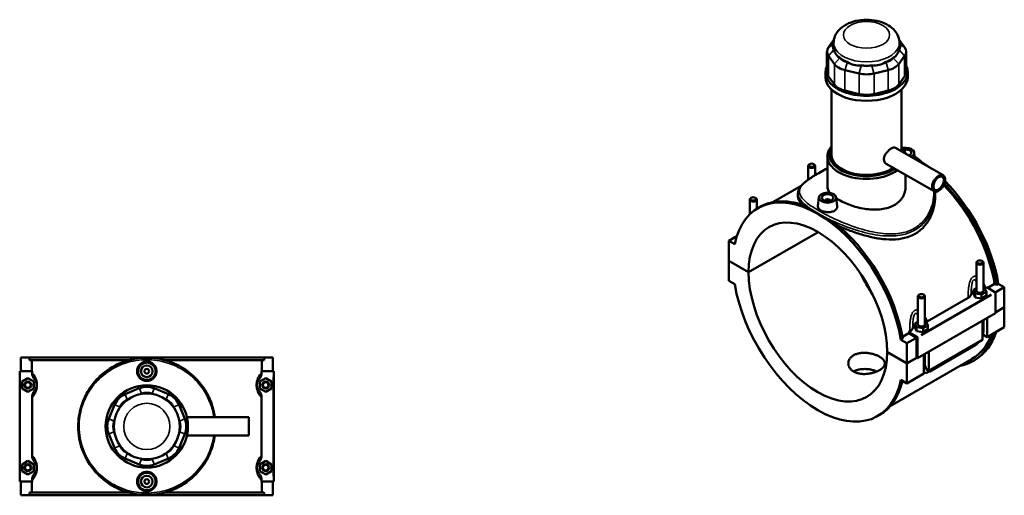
# Model space of a CAD drawing. Header units: inches. Extents: x 0.1 to 47.8, y -0.2 to 47.5.
# Tile 6 of 6: x 14.6 to 47.8, y 31.5 to 47.5. Entities that reach past the tile are written whole.
import ezdxf

# ---------------------------------------------------------------- set-up
doc = ezdxf.new("R2010")
doc.units = ezdxf.units.IN
doc.header["$MEASUREMENT"] = 0
doc.layers.add('Visible (ANSI)', color=7, linetype='Continuous', lineweight=50)
doc.layers.add('Visible Narrow (ANSI)', color=7, linetype='Continuous', lineweight=35)

msp = doc.modelspace()

# ---------------------------------------------------------------- linework, layer by layer
at = {"layer": 'Visible (ANSI)'}
for p, q in [((42.05, 46.869), (41.867, 46.614)), ((44.435, 46.614), (44.252, 46.869)), ((42.04, 46.63), (42.04, 46.759)), ((42.057, 46.519), (42.05, 46.528)), ((44.252, 46.528), (44.245, 46.519)), ((44.262, 46.63), (44.262, 46.759)), ((41.816, 46.468), (41.816, 45.776)), ((41.867, 46.322), (42.064, 46.048)), ((42.247, 46.254), (42.241, 46.263)), ((44.061, 46.263), (44.055, 46.254)), ((44.238, 46.048), (44.435, 46.322)), ((44.485, 46.468), (44.485, 45.776)), ((42.513, 46.106), (42.498, 46.11)), ((42.974, 45.996), (42.958, 46)), ((43.344, 46), (43.328, 45.996)), ((43.804, 46.11), (43.788, 46.106)), ((41.762, 45.605), (41.762, 45.776)), ((42.064, 45.356), (41.867, 45.63)), ((42.422, 45.842), (42.898, 45.729)), ((43.404, 45.729), (43.88, 45.842)), ((44.435, 45.63), (44.238, 45.356)), ((44.54, 45.605), (44.54, 45.776)), ((41.97, 42.986), (41.97, 45.183)), ((42.898, 45.036), (42.422, 45.15)), ((43.88, 45.15), (43.404, 45.036)), ((44.332, 43.103), (44.332, 45.183)), ((44.126, 43.221), (45.739, 42.293)), ((41.831, 41.914), (41.831, 42.932)), ((44.761, 43.064), (44.785, 42.842)), ((41.181, 42.614), (41.181, 42.145)), ((41.232, 42.672), (41.215, 42.662)), ((41.366, 42.672), (41.383, 42.662)), ((41.417, 42.614), (41.417, 42.3)), ((43.816, 42.682), (45.428, 41.754)), ((44.47, 41.914), (44.47, 42.305)), ((40.94, 41.934), (39.992, 41.387)), ((40.836, 41.682), (40.836, 41.583)), ((41.541, 41.55), (41.509, 41.25)), ((42.13, 41.55), (42.162, 41.251)), ((45.466, 41.682), (45.466, 41.583)), ((39.208, 40.976), (39.208, 41.478)), ((39.259, 41.536), (39.242, 41.526)), ((39.393, 41.536), (39.41, 41.526)), ((39.444, 41.163), (39.444, 41.478)), ((39.487, 41.188), (39.553, 41.226)), ((41.757, 41.435), (41.757, 41.443)), ((41.914, 41.435), (41.914, 41.443)), ((38.502, 40.087), (38.776, 40.245)), ((38.803, 40.325), (38.803, 40.324)), ((38.803, 40.322), (38.803, 40.325)), ((38.804, 40.325), (38.803, 40.325)), ((39.168, 39.029), (41.515, 40.38)), ((41.517, 40.378), (39.168, 39.025)), ((38.705, 39.97), (38.502, 40.087)), ((38.502, 40.087), (38.502, 39.413)), ((38.502, 39.413), (39.168, 39.029)), ((38.502, 39.409), (38.504, 39.411)), ((38.502, 39.409), (38.502, 38.735)), ((39.168, 39.025), (38.502, 39.409)), ((46.857, 38.398), (46.857, 39.346)), ((46.908, 39.403), (46.892, 39.393)), ((47.043, 39.403), (47.059, 39.393)), ((47.094, 38.398), (47.094, 39.346)), ((38.502, 38.735), (38.705, 38.618)), ((47.239, 38.496), (47.474, 38.631)), ((47.531, 38.598), (47.474, 38.631)), ((47.597, 38.636), (47.531, 38.598)), ((47.597, 38.636), (47.8, 38.519)), ((44.936, 38.267), (44.919, 38.257)), ((45.07, 38.267), (45.086, 38.257)), ((46.857, 38.49), (46.756, 38.432)), ((46.756, 38.432), (46.815, 38.305)), ((46.756, 38.303), (46.756, 38.432)), ((46.756, 38.303), (46.815, 38.176)), ((46.815, 38.305), (47.034, 38.271)), ((46.815, 38.176), (46.815, 38.305)), ((47.034, 38.271), (47.195, 38.364)), ((47.034, 38.142), (47.034, 38.271)), ((47.034, 38.142), (47.195, 38.235)), ((47.136, 38.49), (47.094, 38.497)), ((47.195, 38.364), (47.136, 38.49)), ((47.173, 38.498), (47.205, 38.516)), ((47.195, 38.235), (47.195, 38.364)), ((47.205, 38.516), (47.485, 38.354)), ((47.495, 38.344), (47.8, 38.519)), ((47.499, 38.33), (47.499, 37.64)), ((47.8, 38.519), (47.8, 37.845)), ((44.885, 38.209), (44.885, 37.262)), ((45.121, 38.209), (45.121, 37.262)), ((45.2, 37.361), (46.578, 38.155)), ((46.815, 38.176), (47.034, 38.142)), ((47.499, 37.64), (44.869, 36.125)), ((47.499, 37.672), (47.8, 37.845)), ((47.8, 37.842), (47.499, 37.668)), ((47.797, 37.843), (47.8, 37.842)), ((47.8, 37.842), (47.8, 37.167)), ((44.885, 37.354), (44.783, 37.295)), ((44.783, 37.295), (44.842, 37.169)), ((44.783, 37.167), (44.783, 37.295)), ((45.061, 37.135), (45.222, 37.228)), ((45.163, 37.354), (45.121, 37.361)), ((45.222, 37.228), (45.163, 37.354)), ((45.222, 37.099), (45.222, 37.228)), ((47.059, 36.741), (47.059, 37.386)), ((47.094, 37.046), (47.094, 37.406)), ((47.226, 37.482), (47.226, 36.837)), ((44.364, 36.841), (44.58, 36.965)), ((44.574, 37.001), (44.606, 37.019)), ((44.855, 36.839), (44.574, 37.001)), ((44.841, 36.815), (44.58, 36.965)), ((44.783, 37.167), (44.842, 37.04)), ((44.842, 37.04), (44.842, 37.169)), ((44.842, 37.169), (45.061, 37.135)), ((44.842, 37.04), (45.061, 37.006)), ((45.061, 37.006), (45.061, 37.135)), ((45.061, 37.006), (45.222, 37.099)), ((47.226, 36.837), (47.077, 36.923)), ((47.226, 36.837), (47.8, 37.167)), ((44.375, 36.781), (44.309, 36.743)), ((44.512, 36.626), (44.309, 36.743)), ((44.512, 36.626), (44.841, 36.815)), ((44.512, 35.951), (44.512, 36.626)), ((44.841, 36.141), (44.841, 36.815)), ((44.869, 36.125), (44.869, 36.815)), ((45.253, 35.701), (47.059, 36.741)), ((45.284, 35.678), (46.812, 36.558)), ((43.845, 36.335), (44.512, 35.951)), ((43.845, 36.332), (43.848, 36.334)), ((44.512, 35.948), (43.845, 36.332)), ((45.086, 35.605), (45.086, 36.25)), ((45.121, 36.27), (45.121, 35.91)), ((45.253, 36.346), (45.253, 35.701)), ((14.61, 36.148), (14.897, 36.148)), ((14.61, 35.683), (14.61, 36.148)), ((14.897, 36.148), (22.822, 36.148)), ((14.897, 36.055), (14.897, 36.148)), ((18.246, 36.055), (14.897, 36.055)), ((14.978, 36.055), (14.978, 35.683)), ((22.822, 36.055), (19.474, 36.055)), ((22.741, 35.683), (22.741, 36.055)), ((22.822, 36.148), (22.822, 36.055)), ((22.822, 36.148), (23.11, 36.148)), ((23.11, 35.683), (23.11, 36.148)), ((46.71, 36.097), (43.953, 34.509)), ((44.512, 35.951), (44.841, 36.141)), ((44.844, 36.139), (44.512, 35.948)), ((44.512, 35.274), (44.512, 35.948)), ((44.841, 36.141), (44.869, 36.125)), ((46.749, 36.028), (46.815, 36.066)), ((14.987, 35.683), (14.571, 35.683)), ((14.571, 35.683), (14.571, 31.963)), ((14.987, 35.683), (14.987, 35.639)), ((22.733, 35.639), (22.733, 35.683)), ((22.733, 35.683), (23.13, 35.683)), ((23.13, 35.683), (23.149, 35.683)), ((23.149, 31.963), (23.149, 35.683)), ((44.512, 35.274), (45.086, 35.605)), ((45.253, 35.701), (45.166, 35.751)), ((14.649, 35.332), (14.846, 35.446)), ((14.649, 35.105), (14.649, 35.332)), ((14.846, 35.446), (15.043, 35.332)), ((15.043, 35.332), (15.043, 35.105)), ((22.874, 35.446), (22.677, 35.332)), ((22.677, 35.332), (22.677, 35.105)), ((23.071, 35.332), (22.874, 35.446)), ((23.071, 35.105), (23.071, 35.332)), ((44.309, 35.391), (44.512, 35.274)), ((14.846, 34.991), (14.649, 35.105)), ((15.043, 35.105), (14.846, 34.991)), ((18.607, 35.107), (18.131, 34.91)), ((18.667, 34.918), (18.683, 34.924)), ((19.037, 34.924), (19.053, 34.918)), ((19.589, 34.91), (19.113, 35.107)), ((22.677, 35.105), (22.874, 34.991)), ((22.874, 34.991), (23.071, 35.105)), ((14.987, 34.798), (14.987, 32.849)), ((18.207, 34.727), (18.222, 34.733)), ((19.497, 34.733), (19.513, 34.727)), ((22.733, 32.849), (22.733, 34.798)), ((17.773, 34.552), (17.576, 34.076)), ((17.95, 34.461), (17.956, 34.476)), ((19.764, 34.476), (19.77, 34.461)), ((20.144, 34.076), (19.947, 34.552)), ((17.759, 34), (17.766, 34.016)), ((19.954, 34.016), (19.961, 34)), ((20.214, 34.134), (22.3, 34.134)), ((22.3, 33.512), (22.3, 34.134)), ((43.527, 34.173), (43.593, 34.21)), ((17.576, 33.57), (17.773, 33.094)), ((17.766, 33.63), (17.759, 33.646)), ((19.947, 33.094), (20.144, 33.57)), ((19.961, 33.646), (19.954, 33.63)), ((20.214, 33.512), (22.3, 33.512)), ((17.956, 33.17), (17.95, 33.186)), ((18.222, 32.913), (18.207, 32.92)), ((19.513, 32.92), (19.497, 32.913)), ((19.77, 33.186), (19.764, 33.17)), ((14.649, 32.542), (14.846, 32.656)), ((14.846, 32.656), (15.043, 32.542)), ((18.131, 32.736), (18.607, 32.539)), ((18.683, 32.722), (18.667, 32.729)), ((19.053, 32.729), (19.037, 32.722)), ((19.113, 32.539), (19.589, 32.736)), ((22.874, 32.656), (22.677, 32.542)), ((23.071, 32.542), (22.874, 32.656)), ((14.649, 32.315), (14.649, 32.542)), ((14.846, 32.201), (14.649, 32.315)), ((15.043, 32.315), (14.846, 32.201)), ((15.043, 32.542), (15.043, 32.315)), ((22.677, 32.542), (22.677, 32.315)), ((22.677, 32.315), (22.874, 32.201)), ((22.874, 32.201), (23.071, 32.315)), ((23.071, 32.315), (23.071, 32.542)), ((14.571, 31.963), (14.987, 31.963)), ((14.61, 31.498), (14.61, 31.963)), ((14.978, 31.963), (14.978, 31.591)), ((14.987, 32.008), (14.987, 31.963)), ((22.733, 31.963), (22.733, 32.008)), ((23.13, 31.963), (22.733, 31.963)), ((22.741, 31.591), (22.741, 31.963)), ((23.11, 31.498), (23.11, 31.963)), ((23.149, 31.963), (23.13, 31.963)), ((18.246, 31.591), (14.897, 31.591)), ((14.897, 31.498), (14.897, 31.591)), ((22.822, 31.591), (19.474, 31.591)), ((22.822, 31.591), (22.822, 31.498)), ((14.897, 31.498), (14.61, 31.498)), ((14.897, 31.498), (22.822, 31.498)), ((23.11, 31.498), (22.822, 31.498))]:
    msp.add_line(p, q, dxfattribs=at)
for centre, radius in [((18.86, 35.683), 0.295), ((18.86, 35.683), 0.197), ((18.86, 35.683), 0.0787), ((14.846, 35.218), 0.118), ((14.846, 35.218), 0.0945), ((22.874, 35.218), 0.118), ((22.874, 35.218), 0.0945), ((18.86, 33.823), 1.389), ((18.86, 33.823), 1.111), ((14.846, 32.428), 0.118), ((14.846, 32.428), 0.0945), ((18.86, 31.963), 0.295), ((22.874, 32.428), 0.118), ((22.874, 32.428), 0.0945), ((18.86, 31.963), 0.197), ((18.86, 31.963), 0.0787)]:
    msp.add_circle(centre, radius, dxfattribs=at)
for centre, radius, start, end in [((18.384, 34.299), 0.661, 112.5, 157.5), ((18.86, 34.496), 0.661, 67.5, 112.5), ((18.86, 34.496), 0.463, 67.5, 112.5), ((19.336, 34.299), 0.661, 22.5, 67.5), ((18.384, 34.299), 0.463, 112.5, 157.5), ((19.336, 34.299), 0.463, 22.5, 67.5), ((18.187, 33.823), 0.661, 157.5, 202.5), ((18.187, 33.823), 0.463, 157.5, 202.5), ((19.533, 33.823), 0.463, 337.5, 22.5), ((19.533, 33.823), 0.661, 337.5, 22.5), ((18.384, 33.347), 0.661, 202.5, 247.5), ((18.384, 33.347), 0.463, 202.5, 247.5), ((19.336, 33.347), 0.463, 292.5, 337.5), ((19.336, 33.347), 0.661, 292.5, 337.5), ((18.86, 33.15), 0.463, 247.5, 292.5), ((18.86, 33.15), 0.661, 247.5, 292.5)]:
    msp.add_arc(centre, radius, start, end, dxfattribs=at)
for centre, major_axis, ratio, start_param, end_param in [((42.478, 46.468), (-0.661, 0), 0.575862, 5.890486, 6.675884), ((42.478, 46.63), (-0.463, 0), 0.575862, 5.953903, 6.675884), ((43.151, 46.63), (-1.111, 0), 0.575862, 0, 0.17445), ((43.151, 46.63), (1.111, 0), 0.575862, 6.108736, 6.283185), ((43.824, 46.63), (0.463, 0), 0.575862, 5.890486, 6.612468), ((43.824, 46.468), (0.661, 0), 0.575862, 5.890486, 6.675884), ((43.151, 47.517), (-0.963, -1.22), 0.454202, 5.935586, 6.372085), ((43.151, 46.63), (1.111, 0), 0.575862, 3.752541, 4.101441), ((42.675, 46.356), (-0.463, 0), 0.575862, 0.392699, 1.178097), ((43.151, 46.63), (1.111, 0), 0.575862, 5.323337, 5.672237), ((43.627, 46.356), (0.463, 0), 0.575862, 5.105088, 5.890486), ((43.151, 47.517), (-0.963, 1.22), 0.454202, 3.052693, 3.489191), ((43.151, 45.776), (-1.389, 0), 0.575862, 6.002138, 9.705825), ((42.675, 46.194), (0.661, 0), 0.575862, 3.534292, 4.31969), ((43.151, 47.517), (-0.479, -1.485), 0.675468, 6.117426, 6.553925), ((43.151, 46.63), (1.111, 0), 0.575862, 4.537939, 4.886839), ((43.151, 46.243), (-0.463, 0), 0.575862, 1.178097, 1.963495), ((43.151, 47.517), (0.479, -1.485), 0.675468, 6.012446, 6.448945), ((43.627, 46.194), (0.661, 0), 0.575862, 5.105088, 5.890486), ((43.151, 45.605), (-1.389, 0), 0.575862, 0, 3.141593), ((42.478, 45.776), (-0.661, 0), 0.575862, 0, 0.392699), ((43.151, 46.08), (0.661, 0), 0.575862, 4.31969, 5.105088), ((43.824, 45.776), (0.661, 0), 0.575862, 5.890486, 6.283185), ((42.675, 45.501), (-0.661, 0), 0.575862, 0.392699, 1.178097), ((43.627, 45.501), (0.661, 0), 0.575862, 5.105088, 5.890486), ((43.151, 45.388), (-0.661, 0), 0.575862, 1.178097, 1.963495), ((43.151, 42.932), (-1.32, 0), 0.575862, 5.820231, 8.763751), ((43.151, 42.986), (-1.253, 0), 0.575862, 5.940788, 8.717081), ((43.151, 42.932), (1.32, 0), 0.575862, 0.128726, 0.462955), ((43.151, 42.986), (1.253, 0), 0.575862, 0.110625, 0.342397), ((44.466, 43.054), (0.295, 0), 0.575862, 5.378796, 8.168372), ((43.151, 42.986), (-1.181, 0), 0.575862, 0, 2.438694), ((44.466, 43.054), (0.197, 0), 0.575862, 5.318766, 8.152707), ((41.299, 42.614), (0.118, 0), 0.575862, 2.360047, 7.064731), ((44.795, 39.574), (-2.02, 3.508), 0.578093, 5.330517, 5.425653), ((44.729, 39.536), (-1.98, 3.439), 0.578093, 4.138795, 5.125198), ((44.729, 39.536), (2.02, -3.508), 0.578093, 0.993028, 1.983511), ((44.795, 39.574), (-2.02, 3.508), 0.578093, 4.13462, 5.141435), ((41.507, 37.68), (-2.02, 3.508), 0.578093, 4.13462, 6.864821), ((39.326, 41.478), (0.118, 0), 0.575862, 2.360047, 7.064731), ((41.573, 37.718), (-2.02, 3.508), 0.578093, 5.652039, 6.283185), ((41.836, 41.443), (-0.0787, 0), 0.575862, 2.972903, 6.451874), ((41.507, 37.68), (-1.65, 2.866), 0.578093, 3.92952, 7.069922), ((41.573, 37.718), (2.02, -3.508), 0.578093, 0.993028, 2.205811), ((46.975, 39.346), (-0.118, 0), 0.575862, 5.50164, 10.206324), ((41.507, 37.68), (1.65, -2.866), 0.578093, 3.92952, 7.069922), ((44.795, 39.574), (1.65, -2.866), 0.578093, 4.58842, 4.836358), ((41.507, 37.68), (2.02, -3.508), 0.578093, 4.13462, 6.864821), ((45.003, 38.209), (-0.118, 0), 0.575862, 5.50164, 10.206324), ((46.975, 38.269), (-0.295, 0), 0.575862, 5.550783, 6.193258), ((46.975, 38.398), (-0.118, 0), 0.575862, 0, 3.141593), ((47.485, 38.338), (-0.0098, 0.0171), 0.578093, 3.928925, 5.499721), ((45.003, 37.133), (-0.295, 0), 0.575862, 5.550783, 6.193258), ((45.003, 37.262), (-0.118, 0), 0.575862, 0, 3.141593), ((41.836, 37.87), (-1.98, 3.439), 0.578093, 4.138795, 4.148949), ((44.729, 39.536), (2.02, -3.508), 0.578093, 6.084831, 6.766019), ((44.729, 39.536), (1.98, -3.439), 0.578093, 0, 0.443171), ((44.795, 39.574), (2.02, -3.508), 0.578093, 0, 0.482834), ((44.855, 36.823), (0.0098, -0.0171), 0.578093, 0.787332, 2.358128), ((41.573, 37.718), (2.02, -3.508), 0.578093, 0, 0.558197)]:
    msp.add_ellipse(centre, major_axis=major_axis, ratio=ratio, start_param=start_param, end_param=end_param, dxfattribs=at)
for centre, major_axis, ratio in [((41.299, 42.634), (0.0945, 0), 0.575862), ((45.583, 42.023), (0.155, 0.27), 0.578093), ((45.583, 42.023), (0.124, 0.216), 0.578093), ((39.326, 41.498), (0.0945, 0), 0.575862), ((41.836, 41.539), (0.295, 0), 0.575862), ((41.836, 41.539), (0.197, 0), 0.575862), ((46.975, 39.365), (0.0945, 0), 0.575862), ((45.003, 38.229), (0.0945, 0), 0.575862)]:
    msp.add_ellipse(centre, major_axis=major_axis, ratio=ratio, dxfattribs=at)
for points, knots in [([(44.262, 46.759), (44.262, 46.833), (44.248, 46.907), (44.194, 47.048), (44.152, 47.113), (44.044, 47.242), (43.972, 47.3), (43.8, 47.406), (43.696, 47.449), (43.473, 47.512), (43.354, 47.531), (43.116, 47.543), (42.996, 47.536), (42.764, 47.498), (42.651, 47.466), (42.441, 47.374), (42.343, 47.313), (42.186, 47.166), (42.123, 47.082), (42.055, 46.913), (42.04, 46.836), (42.04, 46.759)], [0.785398, 0.785398, 0.785398, 0.785398, 1.002537, 1.002537, 1.240292, 1.240292, 1.537399, 1.537399, 1.898444, 1.898444, 2.270372, 2.270372, 2.636852, 2.636852, 3.005672, 3.005672, 3.377681, 3.377681, 3.700427, 3.700427, 3.926991, 3.926991, 3.926991, 3.926991]), ([(43.816, 42.682), (43.816, 42.682), (43.816, 42.682), (43.792, 42.696), (43.772, 42.717), (43.743, 42.769), (43.736, 42.801), (43.736, 42.865), (43.743, 42.902), (43.772, 42.974), (43.792, 43.01), (43.839, 43.073), (43.867, 43.105), (43.927, 43.159), (43.958, 43.181), (44.013, 43.213), (44.041, 43.225), (44.09, 43.233), (44.111, 43.23), (44.126, 43.221)], [1.793067, 1.793067, 1.793067, 1.793067, 1.794607, 1.794607, 2.093743, 2.093743, 2.392879, 2.392879, 2.692015, 2.692015, 2.991151, 2.991151, 3.290235, 3.290235, 3.589319, 3.589319, 3.888403, 3.888403, 4.185946, 4.185946, 4.185946, 4.185946]), ([(44.776, 42.919), (44.807, 42.901), (44.837, 42.882), (44.939, 42.813), (45.006, 42.757), (45.077, 42.684), (45.088, 42.672), (45.099, 42.661)], [45.494318, 45.494318, 45.494318, 45.494318, 45.808869, 45.808869, 46.593517, 46.593517, 46.738508, 46.738508, 46.738508, 46.738508]), ([(40.836, 41.682), (40.836, 41.725), (40.845, 41.767), (40.871, 41.83), (40.882, 41.852), (40.911, 41.897), (40.929, 41.92), (40.969, 41.967), (40.992, 41.991), (41.042, 42.037), (41.069, 42.06), (41.126, 42.105), (41.155, 42.127), (41.216, 42.17), (41.247, 42.191), (41.311, 42.234), (41.344, 42.255), (41.445, 42.317), (41.517, 42.359), (41.668, 42.444), (41.748, 42.487), (41.831, 42.53), (41.831, 42.53), (41.831, 42.53)], [31.832811, 31.832811, 31.832811, 31.832811, 32.634102, 32.634102, 33.0807, 33.0807, 33.569408, 33.569408, 34.072221, 34.072221, 34.554632, 34.554632, 35.006131, 35.006131, 35.430465, 35.430465, 35.834564, 35.834564, 36.616037, 36.616037, 37.380349, 37.380349, 37.381876, 37.381876, 37.381876, 37.381876]), ([(41.917, 41.702), (41.891, 41.736), (41.87, 41.769), (41.839, 41.84), (41.831, 41.878), (41.831, 41.914)], [6.45126, 6.45126, 6.45126, 6.45126, 6.996789, 6.996789, 7.632771, 7.632771, 7.632771, 7.632771]), ([(44.47, 41.914), (44.47, 41.856), (44.463, 41.795), (44.429, 41.675), (44.404, 41.616), (44.337, 41.506), (44.295, 41.454), (44.198, 41.362), (44.143, 41.321), (44.084, 41.287)], [17.810458, 17.810458, 17.810458, 17.810458, 18.446687, 18.446687, 19.082916, 19.082916, 19.719145, 19.719145, 20.355375, 20.355375, 20.355375, 20.355375]), ([(41.001, 41.29), (40.946, 41.343), (40.905, 41.393), (40.849, 41.491), (40.836, 41.538), (40.836, 41.583)], [11.440022, 11.440022, 11.440022, 11.440022, 12.5319, 12.5319, 13.668826, 13.668826, 13.668826, 13.668826]), ([(45.466, 41.583), (45.466, 41.463), (45.452, 41.338), (45.395, 41.092), (45.352, 40.971), (45.236, 40.745), (45.163, 40.64), (44.992, 40.458), (44.894, 40.381), (44.788, 40.32)], [31.911072, 31.911072, 31.911072, 31.911072, 33.054427, 33.054427, 34.197782, 34.197782, 35.341138, 35.341138, 36.484493, 36.484493, 36.484493, 36.484493]), ([(41.138, 41.239), (41.166, 41.218), (41.195, 41.197), (41.311, 41.116), (41.409, 41.055), (41.619, 40.933), (41.738, 40.87), (41.912, 40.784), (41.959, 40.762), (42.007, 40.739)], [7.567484, 7.567484, 7.567484, 7.567484, 7.973058, 7.973058, 9.108732, 9.108732, 10.244406, 10.244406, 10.64998, 10.64998, 10.64998, 10.64998]), ([(42.068, 41.1), (42.038, 41.083), (42.002, 41.069), (41.921, 41.052), (41.877, 41.049), (41.795, 41.052), (41.751, 41.058), (41.67, 41.079), (41.634, 41.094), (41.575, 41.128), (41.55, 41.148), (41.517, 41.193), (41.508, 41.216), (41.508, 41.242), (41.508, 41.246), (41.509, 41.25)], [0, 0, 0, 0, 0.313543, 0.313543, 0.627086, 0.627086, 0.940378, 0.940378, 1.25367, 1.25367, 1.566962, 1.566962, 1.880254, 1.880254, 1.930507, 1.930507, 1.930507, 1.930507]), ([(42.162, 41.251), (42.163, 41.247), (42.163, 41.243), (42.163, 41.214), (42.155, 41.187), (42.122, 41.138), (42.097, 41.117), (42.068, 41.1)], [4.3362362, 4.3362362, 4.3362362, 4.3362362, 4.3875943, 4.3875943, 4.7011371, 4.7011371, 5.0146799, 5.0146799, 5.0146799, 5.0146799]), ([(44.084, 41.287), (44.025, 41.253), (43.958, 41.223), (43.814, 41.177), (43.735, 41.159), (43.573, 41.138), (43.488, 41.133), (43.319, 41.136), (43.233, 41.143), (43.069, 41.165), (42.983, 41.181), (42.813, 41.221), (42.729, 41.246), (42.566, 41.301), (42.488, 41.332), (42.343, 41.396), (42.277, 41.43), (42.189, 41.481), (42.161, 41.498), (42.134, 41.516)], [0, 0, 0, 0, 0.636229, 0.636229, 1.272458, 1.272458, 1.908688, 1.908688, 2.544917, 2.544917, 3.180899, 3.180899, 3.81688, 3.81688, 4.452862, 4.452862, 5.088844, 5.088844, 5.400941, 5.400941, 5.400941, 5.400941]), ([(44.788, 40.32), (44.682, 40.259), (44.563, 40.211), (44.306, 40.147), (44.169, 40.131), (43.884, 40.126), (43.737, 40.137), (43.442, 40.18), (43.294, 40.212), (43.009, 40.287), (42.861, 40.332), (42.566, 40.436), (42.418, 40.493), (42.25, 40.565), (42.224, 40.575), (42.199, 40.586)], [0, 0, 0, 0, 1.143355, 1.143355, 2.28671, 2.28671, 3.430066, 3.430066, 4.573421, 4.573421, 5.710346, 5.710346, 6.847272, 6.847272, 7.050198, 7.050198, 7.050198, 7.050198]), ([(46.578, 38.155), (46.609, 38.173), (46.633, 38.193), (46.667, 38.237), (46.678, 38.261), (46.681, 38.284)], [-0.6413414, -0.6413414, -0.6413414, -0.6413414, -0.3137871, -0.3137871, 0, 0, 0, 0]), ([(44.606, 37.019), (44.636, 37.036), (44.66, 37.057), (44.695, 37.101), (44.705, 37.124), (44.709, 37.148)], [-0.6413414, -0.6413414, -0.6413414, -0.6413414, -0.3137871, -0.3137871, 0, 0, 0, 0]), ([(47.059, 36.866), (47.067, 36.888), (47.074, 36.91), (47.089, 36.97), (47.094, 37.008), (47.094, 37.046)], [4.2128519, 4.2128519, 4.2128519, 4.2128519, 4.3982297, 4.3982297, 4.712389, 4.712389, 4.712389, 4.712389]), ([(46.812, 36.558), (46.844, 36.577), (46.875, 36.6), (46.92, 36.643), (46.936, 36.66), (46.951, 36.678)], [3.1415927, 3.1415927, 3.1415927, 3.1415927, 3.4557519, 3.4557519, 3.6440853, 3.6440853, 3.6440853, 3.6440853]), ([(43.587, 35.72), (43.56, 35.704), (43.529, 35.688), (43.461, 35.66), (43.425, 35.647), (43.349, 35.624), (43.309, 35.615), (43.23, 35.6), (43.19, 35.595), (43.112, 35.589), (43.072, 35.588), (42.993, 35.591), (42.953, 35.595), (42.877, 35.609), (42.84, 35.618), (42.773, 35.642), (42.742, 35.656), (42.687, 35.688), (42.661, 35.706), (42.616, 35.748), (42.596, 35.77), (42.565, 35.819), (42.553, 35.844), (42.537, 35.896), (42.534, 35.922), (42.534, 35.972), (42.537, 35.999), (42.553, 36.05), (42.565, 36.076), (42.596, 36.124), (42.616, 36.147), (42.661, 36.188), (42.687, 36.207), (42.742, 36.238), (42.773, 36.252), (42.84, 36.276), (42.877, 36.286), (42.953, 36.299), (42.993, 36.303), (43.072, 36.307), (43.112, 36.306), (43.19, 36.3), (43.23, 36.294), (43.309, 36.28), (43.349, 36.27), (43.425, 36.248), (43.461, 36.235), (43.529, 36.206), (43.56, 36.191), (43.615, 36.159), (43.641, 36.142), (43.686, 36.105), (43.706, 36.086), (43.737, 36.047), (43.749, 36.026), (43.765, 35.986), (43.768, 35.966), (43.768, 35.928), (43.765, 35.908), (43.749, 35.868), (43.737, 35.848), (43.706, 35.808), (43.686, 35.789), (43.641, 35.753), (43.615, 35.735), (43.587, 35.72)], [0, 0, 0, 0, 0.296077, 0.296077, 0.592153, 0.592153, 0.88823, 0.88823, 1.184306, 1.184306, 1.48037, 1.48037, 1.776434, 1.776434, 2.072498, 2.072498, 2.368563, 2.368563, 2.664627, 2.664627, 2.960691, 2.960691, 3.256755, 3.256755, 3.552819, 3.552819, 3.848895, 3.848895, 4.144972, 4.144972, 4.441049, 4.441049, 4.737125, 4.737125, 5.033202, 5.033202, 5.329278, 5.329278, 5.625355, 5.625355, 5.921431, 5.921431, 6.217495, 6.217495, 6.51356, 6.51356, 6.809624, 6.809624, 7.105688, 7.105688, 7.401752, 7.401752, 7.697816, 7.697816, 7.99388, 7.99388, 8.289944, 8.289944, 8.58602, 8.58602, 8.882097, 8.882097, 9.178174, 9.178174, 9.47425, 9.47425, 9.47425, 9.47425]), ([(21.154, 34.134), (21.13, 34.307), (21.088, 34.475), (20.922, 34.917), (20.764, 35.172), (20.405, 35.563), (20.218, 35.713), (19.816, 35.943), (19.604, 36.027), (19.152, 36.132), (18.912, 36.15), (18.429, 36.111), (18.187, 36.052), (17.713, 35.853), (17.486, 35.705), (17.121, 35.368), (16.975, 35.187), (16.768, 34.831), (16.695, 34.664), (16.579, 34.276), (16.545, 34.051), (16.545, 33.685), (16.557, 33.546), (16.605, 33.284), (16.638, 33.162), (16.781, 32.761), (16.936, 32.503), (17.288, 32.107), (17.473, 31.954), (17.883, 31.711), (18.109, 31.62), (18.563, 31.517), (18.789, 31.499), (19.27, 31.53), (19.525, 31.591), (20.017, 31.799), (20.249, 31.952), (20.621, 32.302), (20.768, 32.491), (20.981, 32.876), (21.056, 33.064), (21.126, 33.344), (21.142, 33.428), (21.154, 33.512)], [-53.819244, -53.819244, -53.819244, -53.819244, -52.537502, -52.537502, -50.281164, -50.281164, -48.464911, -48.464911, -46.776476, -46.776476, -45.034963, -45.034963, -43.218478, -43.218478, -41.184488, -41.184488, -39.415239, -39.415239, -38.050925, -38.050925, -36.392984, -36.392984, -35.368913, -35.368913, -34.429387, -34.429387, -32.174202, -32.174202, -30.361692, -30.361692, -28.560181, -28.560181, -26.92028, -26.92028, -25.014372, -25.014372, -22.924773, -22.924773, -21.101938, -21.101938, -19.586846, -19.586846, -18.958868, -18.958868, -18.958868, -18.958868]), ([(18.532, 35.683), (18.532, 35.724), (18.54, 35.768), (18.574, 35.849), (18.599, 35.886), (18.657, 35.944), (18.694, 35.969), (18.775, 36.002), (18.819, 36.01), (18.901, 36.01), (18.945, 36.002), (19.026, 35.969), (19.062, 35.944), (19.121, 35.886), (19.146, 35.849), (19.18, 35.768), (19.188, 35.724), (19.188, 35.642), (19.18, 35.598), (19.146, 35.518), (19.121, 35.481), (19.062, 35.423), (19.026, 35.398), (18.945, 35.365), (18.901, 35.356), (18.819, 35.356), (18.775, 35.365), (18.694, 35.398), (18.657, 35.423), (18.599, 35.481), (18.574, 35.518), (18.54, 35.598), (18.532, 35.642), (18.532, 35.683)], [0, 0, 0, 0, 0.313543, 0.313543, 0.627086, 0.627086, 0.940378, 0.940378, 1.25367, 1.25367, 1.566962, 1.566962, 1.880254, 1.880254, 2.193797, 2.193797, 2.50734, 2.50734, 2.820883, 2.820883, 3.134426, 3.134426, 3.447718, 3.447718, 3.76101, 3.76101, 4.074302, 4.074302, 4.387594, 4.387594, 4.701137, 4.701137, 5.01468, 5.01468, 5.01468, 5.01468]), ([(45.121, 35.91), (45.121, 35.906), (45.121, 35.902), (45.121, 35.895), (45.122, 35.892), (45.123, 35.886), (45.123, 35.883), (45.124, 35.879), (45.125, 35.877), (45.126, 35.873), (45.126, 35.871), (45.127, 35.87)], [1.5707963, 1.5707963, 1.5707963, 1.5707963, 1.6466565, 1.6466565, 1.7225167, 1.7225167, 1.7983769, 1.7983769, 1.874237, 1.874237, 1.9500972, 1.9500972, 1.9500972, 1.9500972]), ([(14.987, 35.639), (14.987, 35.596), (14.995, 35.553), (15.025, 35.475), (15.046, 35.439), (15.073, 35.407)], [-0.6413414, -0.6413414, -0.6413414, -0.6413414, -0.3137871, -0.3137871, 0, 0, 0, 0]), ([(22.647, 35.407), (22.673, 35.439), (22.695, 35.475), (22.725, 35.554), (22.733, 35.596), (22.733, 35.639)], [-0.640442, -0.640442, -0.640442, -0.640442, -0.3255483, -0.3255483, 0, 0, 0, 0]), ([(43.501, 35.677), (43.499, 35.678), (43.497, 35.678), (43.461, 35.693), (43.425, 35.706), (43.349, 35.728), (43.309, 35.737), (43.23, 35.751), (43.19, 35.755), (43.112, 35.76), (43.072, 35.761), (42.992, 35.757), (42.953, 35.752), (42.877, 35.738), (42.84, 35.728), (42.773, 35.704), (42.742, 35.689), (42.714, 35.673), (42.713, 35.673), (42.713, 35.673)], [2.644872, 2.644872, 2.644872, 2.644872, 2.662549, 2.662549, 2.958385, 2.958385, 3.254221, 3.254221, 3.550057, 3.550057, 3.845899, 3.845899, 4.141741, 4.141741, 4.437583, 4.437583, 4.733425, 4.733425, 4.738081, 4.738081, 4.738081, 4.738081]), ([(45.086, 35.635), (45.096, 35.634), (45.105, 35.633), (45.147, 35.631), (45.178, 35.636), (45.234, 35.653), (45.26, 35.664), (45.284, 35.678)], [2.5722382, 2.5722382, 2.5722382, 2.5722382, 2.6487831, 2.6487831, 2.9067329, 2.9067329, 3.1415927, 3.1415927, 3.1415927, 3.1415927]), ([(45.127, 35.87), (45.137, 35.847), (45.146, 35.824), (45.157, 35.787), (45.162, 35.77), (45.165, 35.753), (45.165, 35.752), (45.166, 35.751)], [0.2316908, 0.2316908, 0.2316908, 0.2316908, 0.4109622, 0.4109622, 0.5379735, 0.5379735, 0.5459992, 0.5459992, 0.5459992, 0.5459992]), ([(15.073, 35.407), (15.077, 35.403), (15.081, 35.398), (15.091, 35.384), (15.097, 35.375), (15.108, 35.356), (15.112, 35.346), (15.12, 35.329), (15.123, 35.321), (15.129, 35.304), (15.132, 35.294), (15.136, 35.276), (15.137, 35.268), (15.14, 35.252), (15.14, 35.243), (15.141, 35.229), (15.141, 35.224), (15.141, 35.218), (15.141, 35.213), (15.141, 35.208), (15.14, 35.193), (15.14, 35.185), (15.137, 35.168), (15.136, 35.161), (15.132, 35.143), (15.129, 35.133), (15.123, 35.115), (15.12, 35.108), (15.112, 35.09), (15.108, 35.081), (15.097, 35.062), (15.091, 35.053), (15.081, 35.039), (15.077, 35.034), (15.073, 35.029)], [0.976344, 0.976344, 0.976344, 0.976344, 1.251919, 1.251919, 1.623189, 1.623189, 1.90878, 1.90878, 2.099394, 2.099394, 2.304165, 2.304165, 2.44508, 2.44508, 2.58862, 2.58862, 2.675177, 2.675177, 2.675177, 2.761735, 2.761735, 2.905274, 2.905274, 3.04619, 3.04619, 3.250961, 3.250961, 3.441574, 3.441574, 3.727166, 3.727166, 4.098436, 4.098436, 4.37401, 4.37401, 4.37401, 4.37401]), ([(22.647, 35.029), (22.643, 35.034), (22.639, 35.039), (22.629, 35.053), (22.623, 35.062), (22.612, 35.081), (22.607, 35.09), (22.6, 35.108), (22.597, 35.115), (22.591, 35.133), (22.588, 35.143), (22.584, 35.161), (22.582, 35.168), (22.58, 35.185), (22.579, 35.193), (22.579, 35.208), (22.578, 35.213), (22.578, 35.218), (22.578, 35.224), (22.579, 35.229), (22.579, 35.243), (22.58, 35.252), (22.582, 35.268), (22.584, 35.276), (22.588, 35.294), (22.591, 35.304), (22.597, 35.321), (22.6, 35.329), (22.607, 35.346), (22.612, 35.356), (22.623, 35.375), (22.629, 35.384), (22.639, 35.398), (22.643, 35.403), (22.647, 35.407)], [0.976344, 0.976344, 0.976344, 0.976344, 1.251919, 1.251919, 1.623189, 1.623189, 1.908781, 1.908781, 2.099394, 2.099394, 2.304165, 2.304165, 2.44508, 2.44508, 2.58862, 2.58862, 2.675177, 2.675177, 2.675177, 2.761735, 2.761735, 2.905274, 2.905274, 3.04619, 3.04619, 3.250961, 3.250961, 3.441574, 3.441574, 3.727166, 3.727166, 4.098435, 4.098435, 4.37401, 4.37401, 4.37401, 4.37401]), ([(15.073, 35.029), (15.046, 34.997), (15.025, 34.961), (14.995, 34.883), (14.987, 34.84), (14.987, 34.798)], [-0.640442, -0.640442, -0.640442, -0.640442, -0.3255483, -0.3255483, 0, 0, 0, 0]), ([(22.733, 34.798), (22.733, 34.841), (22.725, 34.883), (22.694, 34.962), (22.673, 34.997), (22.647, 35.029)], [-0.6413414, -0.6413414, -0.6413414, -0.6413414, -0.3137871, -0.3137871, 0, 0, 0, 0]), ([(14.987, 32.849), (14.987, 32.806), (14.995, 32.763), (15.025, 32.685), (15.046, 32.649), (15.073, 32.617)], [-0.6413414, -0.6413414, -0.6413414, -0.6413414, -0.3137871, -0.3137871, 0, 0, 0, 0]), ([(15.073, 32.617), (15.077, 32.613), (15.081, 32.608), (15.091, 32.594), (15.097, 32.585), (15.108, 32.566), (15.112, 32.556), (15.12, 32.539), (15.123, 32.531), (15.129, 32.514), (15.132, 32.504), (15.136, 32.486), (15.137, 32.478), (15.14, 32.462), (15.14, 32.453), (15.141, 32.439), (15.141, 32.434), (15.141, 32.428), (15.141, 32.423), (15.141, 32.418), (15.14, 32.403), (15.14, 32.395), (15.137, 32.378), (15.136, 32.371), (15.132, 32.353), (15.129, 32.343), (15.123, 32.325), (15.12, 32.318), (15.112, 32.3), (15.108, 32.291), (15.097, 32.272), (15.091, 32.263), (15.081, 32.249), (15.077, 32.244), (15.073, 32.239)], [0.976344, 0.976344, 0.976344, 0.976344, 1.251919, 1.251919, 1.623189, 1.623189, 1.908781, 1.908781, 2.099394, 2.099394, 2.304165, 2.304165, 2.44508, 2.44508, 2.58862, 2.58862, 2.675177, 2.675177, 2.675177, 2.761735, 2.761735, 2.905274, 2.905274, 3.04619, 3.04619, 3.250961, 3.250961, 3.441574, 3.441574, 3.727166, 3.727166, 4.098435, 4.098435, 4.37401, 4.37401, 4.37401, 4.37401]), ([(22.647, 32.239), (22.643, 32.244), (22.639, 32.249), (22.629, 32.263), (22.623, 32.272), (22.612, 32.291), (22.607, 32.3), (22.6, 32.318), (22.597, 32.325), (22.591, 32.343), (22.588, 32.353), (22.584, 32.371), (22.582, 32.378), (22.58, 32.395), (22.579, 32.403), (22.579, 32.418), (22.578, 32.423), (22.578, 32.428), (22.578, 32.434), (22.579, 32.439), (22.579, 32.453), (22.58, 32.462), (22.582, 32.478), (22.584, 32.486), (22.588, 32.504), (22.591, 32.514), (22.597, 32.531), (22.6, 32.539), (22.607, 32.556), (22.612, 32.566), (22.623, 32.585), (22.629, 32.594), (22.639, 32.608), (22.643, 32.613), (22.647, 32.617)], [0.975965, 0.975965, 0.975965, 0.975965, 1.251543, 1.251543, 1.622812, 1.622812, 1.908403, 1.908403, 2.099015, 2.099015, 2.303786, 2.303786, 2.444701, 2.444701, 2.58824, 2.58824, 2.674798, 2.674798, 2.674798, 2.761356, 2.761356, 2.904895, 2.904895, 3.04581, 3.04581, 3.250581, 3.250581, 3.441193, 3.441193, 3.726784, 3.726784, 4.098053, 4.098053, 4.373631, 4.373631, 4.373631, 4.373631]), ([(22.647, 32.617), (22.673, 32.649), (22.695, 32.685), (22.725, 32.764), (22.733, 32.806), (22.733, 32.849)], [-0.640442, -0.640442, -0.640442, -0.640442, -0.3255483, -0.3255483, 0, 0, 0, 0]), ([(15.073, 32.239), (15.046, 32.207), (15.025, 32.171), (14.995, 32.093), (14.987, 32.05), (14.987, 32.008)], [-0.640442, -0.640442, -0.640442, -0.640442, -0.3255483, -0.3255483, 0, 0, 0, 0]), ([(19.188, 31.963), (19.188, 31.922), (19.18, 31.878), (19.146, 31.798), (19.121, 31.761), (19.062, 31.703), (19.026, 31.678), (18.945, 31.645), (18.901, 31.636), (18.819, 31.636), (18.775, 31.645), (18.694, 31.678), (18.657, 31.703), (18.599, 31.761), (18.574, 31.798), (18.54, 31.878), (18.532, 31.922), (18.532, 32.004), (18.54, 32.048), (18.574, 32.129), (18.599, 32.166), (18.657, 32.224), (18.694, 32.249), (18.775, 32.282), (18.819, 32.29), (18.901, 32.29), (18.945, 32.282), (19.026, 32.249), (19.062, 32.224), (19.121, 32.166), (19.146, 32.129), (19.18, 32.048), (19.188, 32.004), (19.188, 31.963)], [0, 0, 0, 0, 0.313543, 0.313543, 0.627086, 0.627086, 0.940378, 0.940378, 1.25367, 1.25367, 1.566962, 1.566962, 1.880254, 1.880254, 2.193797, 2.193797, 2.50734, 2.50734, 2.820883, 2.820883, 3.134426, 3.134426, 3.447718, 3.447718, 3.76101, 3.76101, 4.074302, 4.074302, 4.387594, 4.387594, 4.701137, 4.701137, 5.01468, 5.01468, 5.01468, 5.01468]), ([(22.733, 32.008), (22.733, 32.051), (22.725, 32.093), (22.694, 32.172), (22.673, 32.207), (22.647, 32.239)], [-0.6413414, -0.6413414, -0.6413414, -0.6413414, -0.3137871, -0.3137871, 0, 0, 0, 0])]:
    msp.add_open_spline(points, degree=3, knots=knots, dxfattribs=at)
for points in [[(45.465, 41.741), (45.465, 41.721), (45.466, 41.702), (45.466, 41.682)], [(47.14, 38.481), (47.152, 38.486), (47.163, 38.492), (47.173, 38.498)], [(45.168, 37.345), (45.179, 37.35), (45.19, 37.356), (45.2, 37.361)]]:
    msp.add_open_spline(points, degree=3, dxfattribs=at)
at = {"layer": 'Visible Narrow (ANSI)'}
for p, q in [((42.031, 46.72), (41.875, 46.619)), ((44.271, 46.72), (44.426, 46.619)), ((41.867, 45.664), (41.867, 46.288)), ((42.041, 46.518), (41.876, 46.333)), ((42.238, 46.244), (42.073, 46.059)), ((44.064, 46.244), (44.229, 46.059)), ((44.261, 46.518), (44.426, 46.333)), ((44.435, 46.288), (44.435, 45.664)), ((42.064, 46.014), (42.064, 45.39)), ((42.494, 46.097), (42.426, 45.855)), ((42.97, 45.983), (42.902, 45.742)), ((43.332, 45.983), (43.4, 45.742)), ((43.808, 46.097), (43.876, 45.855)), ((44.238, 45.39), (44.238, 46.014)), ((42.422, 45.184), (42.422, 45.807)), ((42.898, 45.694), (42.898, 45.071)), ((43.404, 45.071), (43.404, 45.694)), ((43.88, 45.807), (43.88, 45.184)), ((47.354, 38.278), (44.986, 36.915)), ((45, 36.891), (47.368, 38.254)), ((23.13, 35.497), (23.13, 32.149)), ((18.135, 34.901), (18.203, 34.736)), ((18.679, 34.933), (18.611, 35.098)), ((19.041, 34.933), (19.109, 35.098)), ((19.517, 34.736), (19.585, 34.901)), ((17.947, 34.48), (17.782, 34.549)), ((19.773, 34.48), (19.938, 34.549)), ((17.75, 34.004), (17.585, 34.073)), ((19.97, 34.004), (20.135, 34.073)), ((17.75, 33.642), (17.585, 33.574)), ((19.97, 33.642), (20.135, 33.574)), ((17.947, 33.166), (17.782, 33.098)), ((18.203, 32.91), (18.135, 32.745)), ((19.517, 32.91), (19.585, 32.745)), ((19.773, 33.166), (19.938, 33.098)), ((18.679, 32.713), (18.611, 32.548)), ((19.041, 32.713), (19.109, 32.548))]:
    msp.add_line(p, q, dxfattribs=at)
msp.add_circle((18.86, 33.823), 0.78, dxfattribs=at)
msp.add_ellipse((43.151, 47.029), major_axis=(0.78, 0), ratio=0.575862, dxfattribs=at)
for centre, major_axis, ratio, start_param, end_param in [((43.151, 46.759), (-1.111, 0), 0.575862, 0.15708, 2.984513), ((44.741, 40.476), (-0.033, 0.0573), 0.578093, 3.978122, 4.863668), ((46.975, 37.046), (0.118, 0), 0.575862, 5.537057, 6.243915), ((46.753, 36.66), (0.059, -0.102), 0.578093, 0.039559, 0.751625), ((45.003, 35.91), (0.118, 0), 0.575862, 5.537057, 6.243915), ((45.225, 35.78), (0.059, -0.102), 0.578093, 0.039559, 0.751625)]:
    msp.add_ellipse(centre, major_axis=major_axis, ratio=ratio, start_param=start_param, end_param=end_param, dxfattribs=at)
msp.add_open_spline([(44.779, 42.894), (44.865, 42.841), (44.944, 42.779), (45.014, 42.71)], degree=3, dxfattribs=at)
for points, knots in [([(44.767, 40.506), (44.637, 40.431), (44.49, 40.379), (44.163, 40.315), (43.981, 40.308), (43.568, 40.337), (43.335, 40.381), (42.835, 40.515), (42.568, 40.611), (42.082, 40.814), (41.862, 40.919), (41.504, 41.115), (41.359, 41.204), (41.113, 41.382), (41.018, 41.47), (40.899, 41.633), (40.875, 41.71), (40.901, 41.879), (40.97, 41.972), (41.145, 42.117), (41.207, 42.162), (41.353, 42.259), (41.44, 42.313), (41.627, 42.421), (41.726, 42.475), (41.831, 42.529)], [18.194528, 18.194528, 18.194528, 18.194528, 19.586846, 19.586846, 21.101938, 21.101938, 22.924773, 22.924773, 25.014372, 25.014372, 26.92028, 26.92028, 28.560181, 28.560181, 30.361692, 30.361692, 32.174202, 32.174202, 34.429387, 34.429387, 35.368913, 35.368913, 36.392984, 36.392984, 37.366989, 37.366989, 37.366989, 37.366989]), ([(40.836, 41.682), (40.836, 41.617), (40.86, 41.552), (40.967, 41.397), (41.062, 41.307), (41.31, 41.125), (41.457, 41.034), (41.82, 40.837), (42.043, 40.731), (42.537, 40.529), (42.81, 40.435), (43.321, 40.305), (43.559, 40.263), (43.981, 40.24), (44.167, 40.249), (44.503, 40.317), (44.654, 40.372), (44.788, 40.449)], [-31.832811, -31.832811, -31.832811, -31.832811, -30.361692, -30.361692, -28.560181, -28.560181, -26.92028, -26.92028, -25.014372, -25.014372, -22.924773, -22.924773, -21.101938, -21.101938, -19.586846, -19.586846, -18.194528, -18.194528, -18.194528, -18.194528]), ([(45.417, 41.76), (45.419, 41.72), (45.418, 41.681), (45.407, 41.404), (45.342, 41.167), (45.149, 40.837), (45.055, 40.724), (44.889, 40.584), (44.83, 40.542), (44.767, 40.506)], [49.905637, 49.905637, 49.905637, 49.905637, 50.281164, 50.281164, 52.537502, 52.537502, 53.911787, 53.911787, 54.583584, 54.583584, 54.583584, 54.583584]), ([(44.788, 40.449), (44.853, 40.486), (44.913, 40.529), (45.085, 40.672), (45.182, 40.787), (45.382, 41.122), (45.451, 41.361), (45.465, 41.628), (45.466, 41.655), (45.466, 41.682)], [-54.583584, -54.583584, -54.583584, -54.583584, -53.911787, -53.911787, -52.537502, -52.537502, -50.281164, -50.281164, -50.027301, -50.027301, -50.027301, -50.027301]), ([(46.857, 38.887), (46.844, 38.89), (46.831, 38.891), (46.804, 38.891), (46.789, 38.888), (46.767, 38.881), (46.759, 38.877), (46.751, 38.872), (46.743, 38.868), (46.735, 38.862), (46.715, 38.846), (46.703, 38.833), (46.683, 38.805), (46.673, 38.79), (46.653, 38.75), (46.643, 38.725), (46.626, 38.674), (46.62, 38.648), (46.606, 38.583), (46.6, 38.544), (46.589, 38.452), (46.585, 38.401), (46.58, 38.291), (46.579, 38.234), (46.578, 38.17), (46.578, 38.162), (46.578, 38.155)], [-3.038079, -3.038079, -3.038079, -3.038079, -2.905274, -2.905274, -2.761735, -2.761735, -2.675177, -2.675177, -2.675177, -2.58862, -2.58862, -2.44508, -2.44508, -2.304165, -2.304165, -2.099394, -2.099394, -1.908781, -1.908781, -1.623189, -1.623189, -1.251919, -1.251919, -0.83598, -0.83598, -0.781638, -0.781638, -0.781638, -0.781638]), ([(46.681, 38.284), (46.682, 38.315), (46.683, 38.346), (46.685, 38.419), (46.688, 38.46), (46.693, 38.532), (46.697, 38.562), (46.704, 38.611), (46.707, 38.63), (46.715, 38.668), (46.72, 38.686), (46.73, 38.714), (46.734, 38.724), (46.744, 38.742), (46.75, 38.75), (46.759, 38.759), (46.763, 38.762), (46.767, 38.765), (46.77, 38.767), (46.774, 38.768), (46.785, 38.77), (46.792, 38.77), (46.805, 38.765), (46.811, 38.761), (46.827, 38.748), (46.836, 38.737), (46.849, 38.719), (46.853, 38.712), (46.857, 38.705)], [0.976344, 0.976344, 0.976344, 0.976344, 1.251919, 1.251919, 1.623189, 1.623189, 1.908781, 1.908781, 2.099394, 2.099394, 2.304165, 2.304165, 2.44508, 2.44508, 2.58862, 2.58862, 2.675177, 2.675177, 2.675177, 2.761735, 2.761735, 2.905274, 2.905274, 3.04619, 3.04619, 3.250961, 3.250961, 3.357597, 3.357597, 3.357597, 3.357597]), ([(47.173, 38.498), (47.171, 38.504), (47.168, 38.51), (47.147, 38.561), (47.126, 38.606), (47.1, 38.654), (47.097, 38.659), (47.094, 38.665)], [-4.5687165, -4.5687165, -4.5687165, -4.5687165, -4.5143746, -4.5143746, -4.0984353, -4.0984353, -4.0457288, -4.0457288, -4.0457288, -4.0457288]), ([(44.885, 37.751), (44.872, 37.754), (44.858, 37.755), (44.831, 37.755), (44.816, 37.752), (44.794, 37.745), (44.786, 37.741), (44.778, 37.736), (44.77, 37.732), (44.762, 37.726), (44.742, 37.71), (44.731, 37.697), (44.71, 37.669), (44.701, 37.654), (44.68, 37.614), (44.67, 37.589), (44.654, 37.538), (44.647, 37.512), (44.633, 37.447), (44.627, 37.408), (44.616, 37.316), (44.612, 37.265), (44.607, 37.155), (44.606, 37.098), (44.606, 37.034), (44.606, 37.026), (44.606, 37.019)], [-3.037699, -3.037699, -3.037699, -3.037699, -2.904895, -2.904895, -2.761356, -2.761356, -2.674798, -2.674798, -2.674798, -2.58824, -2.58824, -2.444701, -2.444701, -2.303786, -2.303786, -2.099015, -2.099015, -1.908403, -1.908403, -1.622812, -1.622812, -1.251543, -1.251543, -0.835598, -0.835598, -0.781259, -0.781259, -0.781259, -0.781259]), ([(44.709, 37.148), (44.709, 37.179), (44.71, 37.21), (44.713, 37.283), (44.715, 37.324), (44.721, 37.396), (44.724, 37.426), (44.731, 37.475), (44.734, 37.494), (44.742, 37.532), (44.747, 37.55), (44.757, 37.578), (44.762, 37.588), (44.771, 37.606), (44.777, 37.614), (44.786, 37.623), (44.79, 37.626), (44.794, 37.628), (44.798, 37.631), (44.802, 37.632), (44.812, 37.634), (44.819, 37.633), (44.832, 37.629), (44.838, 37.625), (44.854, 37.612), (44.863, 37.601), (44.876, 37.583), (44.88, 37.576), (44.885, 37.569)], [0.975965, 0.975965, 0.975965, 0.975965, 1.251543, 1.251543, 1.622812, 1.622812, 1.908403, 1.908403, 2.099015, 2.099015, 2.303786, 2.303786, 2.444701, 2.444701, 2.58824, 2.58824, 2.674798, 2.674798, 2.674798, 2.761356, 2.761356, 2.904895, 2.904895, 3.04581, 3.04581, 3.250581, 3.250581, 3.357218, 3.357218, 3.357218, 3.357218]), ([(45.2, 37.361), (45.198, 37.368), (45.196, 37.374), (45.175, 37.425), (45.154, 37.47), (45.127, 37.518), (45.124, 37.523), (45.121, 37.528)], [-4.5683372, -4.5683372, -4.5683372, -4.5683372, -4.5139982, -4.5139982, -4.0980527, -4.0980527, -4.0453495, -4.0453495, -4.0453495, -4.0453495]), ([(21.123, 33.512), (21.112, 33.433), (21.097, 33.355), (21.028, 33.086), (20.954, 32.903), (20.744, 32.529), (20.599, 32.346), (20.232, 32.005), (20.002, 31.857), (19.517, 31.655), (19.265, 31.596), (18.79, 31.565), (18.567, 31.583), (18.119, 31.683), (17.896, 31.771), (17.49, 32.008), (17.309, 32.156), (16.96, 32.541), (16.808, 32.791), (16.666, 33.181), (16.634, 33.3), (16.587, 33.554), (16.574, 33.689), (16.575, 34.044), (16.608, 34.263), (16.723, 34.64), (16.795, 34.802), (16.999, 35.148), (17.143, 35.324), (17.503, 35.651), (17.728, 35.795), (18.196, 35.988), (18.435, 36.046), (18.911, 36.083), (19.148, 36.066), (19.594, 35.964), (19.804, 35.883), (20.201, 35.659), (20.386, 35.513), (20.74, 35.133), (20.896, 34.885), (21.058, 34.459), (21.1, 34.299), (21.123, 34.134)], [18.981552, 18.981552, 18.981552, 18.981552, 19.586846, 19.586846, 21.101938, 21.101938, 22.924773, 22.924773, 25.014372, 25.014372, 26.92028, 26.92028, 28.560181, 28.560181, 30.361692, 30.361692, 32.174202, 32.174202, 34.429387, 34.429387, 35.368913, 35.368913, 36.392984, 36.392984, 38.050925, 38.050925, 39.415239, 39.415239, 41.184488, 41.184488, 43.218478, 43.218478, 45.034963, 45.034963, 46.776476, 46.776476, 48.464911, 48.464911, 50.281164, 50.281164, 52.537502, 52.537502, 53.79656, 53.79656, 53.79656, 53.79656]), ([(14.987, 34.798), (14.989, 34.799), (14.99, 34.801), (15.005, 34.816), (15.019, 34.832), (15.047, 34.867), (15.061, 34.887), (15.086, 34.927), (15.097, 34.947), (15.115, 34.984), (15.122, 35), (15.135, 35.037), (15.142, 35.058), (15.151, 35.096), (15.155, 35.113), (15.16, 35.147), (15.162, 35.166), (15.164, 35.196), (15.164, 35.207), (15.164, 35.218), (15.164, 35.23), (15.164, 35.241), (15.162, 35.271), (15.16, 35.289), (15.155, 35.324), (15.151, 35.34), (15.142, 35.379), (15.135, 35.399), (15.122, 35.436), (15.115, 35.452), (15.097, 35.49), (15.086, 35.51), (15.061, 35.55), (15.047, 35.569), (15.019, 35.605), (15.005, 35.62), (14.99, 35.635), (14.989, 35.637), (14.987, 35.639)], [-4.568716, -4.568716, -4.568716, -4.568716, -4.514374, -4.514374, -4.098436, -4.098436, -3.727166, -3.727166, -3.441574, -3.441574, -3.250961, -3.250961, -3.04619, -3.04619, -2.905274, -2.905274, -2.761735, -2.761735, -2.675177, -2.675177, -2.675177, -2.58862, -2.58862, -2.44508, -2.44508, -2.304165, -2.304165, -2.099394, -2.099394, -1.90878, -1.90878, -1.623189, -1.623189, -1.251919, -1.251919, -0.83598, -0.83598, -0.781638, -0.781638, -0.781638, -0.781638]), ([(22.733, 35.639), (22.731, 35.637), (22.729, 35.635), (22.715, 35.62), (22.701, 35.605), (22.673, 35.569), (22.659, 35.55), (22.634, 35.51), (22.623, 35.49), (22.605, 35.452), (22.598, 35.436), (22.584, 35.399), (22.578, 35.379), (22.569, 35.34), (22.565, 35.324), (22.56, 35.289), (22.558, 35.271), (22.556, 35.241), (22.556, 35.23), (22.556, 35.218), (22.556, 35.207), (22.556, 35.196), (22.558, 35.166), (22.56, 35.147), (22.565, 35.113), (22.569, 35.096), (22.578, 35.058), (22.584, 35.037), (22.598, 35), (22.605, 34.984), (22.623, 34.947), (22.634, 34.927), (22.659, 34.887), (22.673, 34.867), (22.701, 34.832), (22.715, 34.816), (22.729, 34.801), (22.731, 34.799), (22.733, 34.798)], [-4.568716, -4.568716, -4.568716, -4.568716, -4.514375, -4.514375, -4.098435, -4.098435, -3.727166, -3.727166, -3.441574, -3.441574, -3.250961, -3.250961, -3.04619, -3.04619, -2.905274, -2.905274, -2.761735, -2.761735, -2.675177, -2.675177, -2.675177, -2.58862, -2.58862, -2.44508, -2.44508, -2.304165, -2.304165, -2.099394, -2.099394, -1.908781, -1.908781, -1.623189, -1.623189, -1.251919, -1.251919, -0.83598, -0.83598, -0.781638, -0.781638, -0.781638, -0.781638]), ([(14.987, 32.008), (14.989, 32.009), (14.99, 32.011), (15.005, 32.026), (15.019, 32.042), (15.047, 32.077), (15.061, 32.097), (15.086, 32.137), (15.097, 32.157), (15.115, 32.194), (15.122, 32.21), (15.135, 32.247), (15.142, 32.268), (15.151, 32.306), (15.155, 32.323), (15.16, 32.357), (15.162, 32.376), (15.164, 32.406), (15.164, 32.417), (15.164, 32.428), (15.164, 32.44), (15.164, 32.451), (15.162, 32.481), (15.16, 32.499), (15.155, 32.534), (15.151, 32.55), (15.142, 32.589), (15.135, 32.609), (15.122, 32.646), (15.115, 32.662), (15.097, 32.7), (15.086, 32.72), (15.061, 32.76), (15.047, 32.779), (15.019, 32.815), (15.005, 32.83), (14.99, 32.845), (14.989, 32.847), (14.987, 32.849)], [-4.568716, -4.568716, -4.568716, -4.568716, -4.514374, -4.514374, -4.098435, -4.098435, -3.727166, -3.727166, -3.441574, -3.441574, -3.250961, -3.250961, -3.04619, -3.04619, -2.905274, -2.905274, -2.761735, -2.761735, -2.675177, -2.675177, -2.675177, -2.58862, -2.58862, -2.44508, -2.44508, -2.304165, -2.304165, -2.099394, -2.099394, -1.908781, -1.908781, -1.623189, -1.623189, -1.251919, -1.251919, -0.83598, -0.83598, -0.781638, -0.781638, -0.781638, -0.781638]), ([(22.733, 32.849), (22.731, 32.847), (22.729, 32.845), (22.715, 32.83), (22.701, 32.815), (22.673, 32.779), (22.659, 32.76), (22.634, 32.72), (22.623, 32.7), (22.605, 32.662), (22.598, 32.646), (22.584, 32.609), (22.578, 32.589), (22.569, 32.55), (22.565, 32.534), (22.56, 32.499), (22.558, 32.481), (22.556, 32.451), (22.556, 32.44), (22.556, 32.428), (22.556, 32.417), (22.556, 32.406), (22.558, 32.376), (22.56, 32.357), (22.565, 32.323), (22.569, 32.306), (22.578, 32.268), (22.584, 32.247), (22.598, 32.21), (22.605, 32.194), (22.623, 32.157), (22.634, 32.137), (22.659, 32.097), (22.673, 32.077), (22.701, 32.042), (22.715, 32.026), (22.729, 32.011), (22.731, 32.009), (22.733, 32.008)], [-4.568337, -4.568337, -4.568337, -4.568337, -4.513998, -4.513998, -4.098053, -4.098053, -3.726784, -3.726784, -3.441193, -3.441193, -3.250581, -3.250581, -3.04581, -3.04581, -2.904895, -2.904895, -2.761356, -2.761356, -2.674798, -2.674798, -2.674798, -2.58824, -2.58824, -2.444701, -2.444701, -2.303786, -2.303786, -2.099015, -2.099015, -1.908403, -1.908403, -1.622812, -1.622812, -1.251543, -1.251543, -0.835598, -0.835598, -0.781259, -0.781259, -0.781259, -0.781259])]:
    msp.add_open_spline(points, degree=3, knots=knots, dxfattribs=at)

doc.saveas('drawing.dxf')
